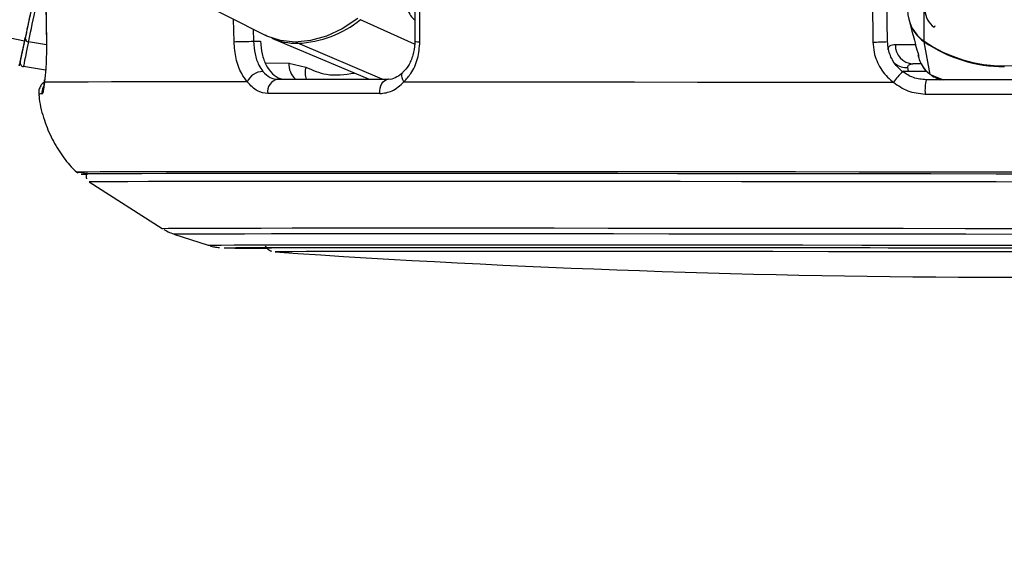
# Model space of a CAD drawing. Header units: millimetres. Extents: x 20 to 22981, y 40 to 19992.
# Tile 6 of 143: x 3897 to 4050, y 6363 to 6445. Entities that reach past the tile are written whole.
import ezdxf

# ---------------------------------------------------------------- set-up
doc = ezdxf.new("R2010")
doc.units = ezdxf.units.MM
doc.header["$LTSCALE"] = 2
doc.layers.add('COMPONENT_GEOMETRY', color=7, linetype='Continuous')
doc.styles.add('SLDTEXTSTYLE0', font='TXT', dxfattribs={"width": 0.75})
doc.dimstyles.new('SLDDIMSTYLE0', dxfattribs={"dimtxt": 100, "dimasz": 6.604, "dimexe": 0, "dimexo": 0.0625, "dimgap": 25, "dimtad": 0, "dimtih": 1, "dimtoh": 1, "dimdec": 0, "dimrnd": 1e-09, "dimzin": 12, "dimdsep": 46, "dimtxsty": 'SLDTEXTSTYLE0', "dimsah": 1, "dimcen": 0.09, "dimadec": 0, "dimazin": 3, "dimtfac": 1, "dimtdec": 0, "dimtofl": 0, "dimtmove": 0, "dimatfit": 3, "dimfxl": 1, "dimfrac": 2, "dimtolj": 1, "dimtzin": 12, "dimarcsym": 0})

# ---------------------------------------------------------------- blocks, each defined once
blk = doc.blocks.new('_D_4')
at = {"layer": 'COMPONENT_GEOMETRY', "color": 7}
for p, q in [((6638.52, 7959.49), (1711.23, 7959.49)), ((1717.58, 7959.49), (1717.58, 5203.33)), ((1517.51, 5183.02), (1487.04, 5183.02)), ((1487.04, 5183.02), (1487.04, 5024.27)), ((1917.65, 5183.02), (1948.12, 5183.02)), ((1948.12, 5183.02), (1948.12, 5024.27)), ((1487.04, 5024.27), (1517.51, 5024.27)), ((1948.12, 5024.27), (1917.65, 5024.27)), ((1717.58, 2118.49), (1717.58, 4874.65)), ((6578.75, 2118.49), (1711.23, 2118.49))]:
    blk.add_line(p, q, dxfattribs=at)
for points in [[(1717.58, 7959.49), (1716.57, 7952.89), (1718.6, 7952.89)], [(1717.58, 2118.49), (1718.6, 2125.1), (1716.57, 2125.1)]]:
    blk.add_solid(points, dxfattribs=at)
at = {"layer": 'COMPONENT_GEOMETRY', "color": 7, "char_height": 100, "attachment_point": 1, "style": 'SLDTEXTSTYLE0'}
for s, insert in [('9\'6.98"', (1517.51, 5153.18)), ('2921mm', (1444.8, 5003.56))]:
    blk.add_mtext(s, dxfattribs=dict(at, insert=insert))

msp = doc.modelspace()

# ---------------------------------------------------------------- linework, layer by layer
at = {"color": 8, "linetype": 'Continuous', "lineweight": 25}
for p, q in [((3898, 6441.74), (3086.99, 6612.47)), ((4037.47, 6441.74), (4037.67, 6587.84)), ((3930.49, 6441.66), (3930.41, 6445.16)), ((3958.48, 6441.26), (3950.09, 6445.07)), ((3933.45, 6443.61), (3933.49, 6441.73)), ((3901.4, 6441.17), (3898.63, 6441.63)), ((3953.47, 6435.83), (3940.39, 6441.41)), ((3935.35, 6438.37), (3938.97, 6438.36)), ((4035.03, 6437.08), (4037.83, 6437.07)), ((4038.4, 6436.6), (4040.48, 6435.76)), ((4039.08, 6436.26), (4038.4, 6436.6)), ((3948.19, 6421.51), (3947.08, 6421.51)), ((3949.4, 6421.51), (3948.19, 6421.51)), ((3928.97, 6409.71), (3928.97, 6409.72)), ((3936.84, 6409.08), (3936.84, 6409.08))]:
    msp.add_line(p, q, dxfattribs=at)
at = {"color": 7, "linetype": 'Continuous', "lineweight": 25}
for p, q in [((3601.16, 6612.47), (3935.31, 6442.67)), ((3901.3, 6447.78), (3901.39, 6441.61)), ((3958.53, 6447.83), (3958.51, 6441.7)), ((4031.8, 6441.67), (4031.7, 6447.77)), ((4035.13, 6444.97), (4035.56, 6443.29)), ((4035.57, 6443.29), (4035.76, 6442.61)), ((3901.4, 6441.61), (3901.38, 6441.61)), ((3933.49, 6441.73), (3934.59, 6441.72)), ((3936.35, 6442.2), (3951.42, 6435.83)), ((4038.4, 6436.6), (4037.49, 6441.63)), ((4036.47, 6439.92), (4036.49, 6439.86)), ((3938.97, 6438.36), (3941.6, 6437.72)), ((4037.07, 6438.22), (4035.7, 6438.22)), ((4036.55, 6439.52), (4036.65, 6439.15)), ((3901.28, 6437.26), (3897.83, 6437.8)), ((4035.03, 6437.08), (4034.96, 6437.67)), ((4038.63, 6436.49), (4039.04, 6436.18)), ((3908.03, 6419.96), (3919.33, 6412.72)), ((3921.16, 6411.85), (3926.49, 6410.11)), ((3936.84, 6409.08), (3936.87, 6409.08))]:
    msp.add_line(p, q, dxfattribs=at)
at = {"color": 7, "linetype": 'Continuous', "lineweight": 25, "flags": 128}
for points in [[(3901.31, 6447.78), (3901.37, 6443.78), (3901.4, 6441.61)], [(3959.3, 6441.66), (3959.31, 6445.66), (3959.32, 6447.84)], [(4029.42, 6447.78), (4029.49, 6443.78), (4029.53, 6441.61)], [(3899.02, 6446.56), (3898.87, 6445.85), (3898.72, 6445.16), (3898.58, 6444.48), (3898.45, 6443.84), (3898.32, 6443.23), (3898.2, 6442.68), (3898.1, 6442.17), (3898, 6441.74)], [(3899.02, 6446.56), (3898.89, 6445.93), (3898.75, 6445.31), (3898.63, 6444.7), (3898.51, 6444.13), (3898.39, 6443.58), (3898.29, 6443.08), (3898.19, 6442.64), (3898.11, 6442.24)], [(3898.63, 6441.63), (3898.72, 6442.07), (3898.82, 6442.57), (3898.94, 6443.12), (3899.07, 6443.72), (3899.2, 6444.37), (3899.34, 6445.04), (3899.49, 6445.73), (3899.64, 6446.43)], [(3949.68, 6445.26), (3947.27, 6443.68), (3944.8, 6442.53), (3942.35, 6441.83), (3939.96, 6441.59), (3937.69, 6441.83), (3935.59, 6442.53), (3935.31, 6442.67)], [(3898, 6441.74), (3897.66, 6440.09), (3897.41, 6438.89), (3897.25, 6438.15), (3897.2, 6437.9), (3897.25, 6438.14), (3897.29, 6438.3)], [(3897.33, 6438.52), (3897.34, 6438.58), (3897.38, 6438.76), (3897.44, 6439.06), (3897.53, 6439.48), (3897.64, 6440.01), (3897.78, 6440.65), (3897.93, 6441.39), (3898.11, 6442.24)], [(3898.63, 6441.63), (3898.44, 6440.76), (3898.28, 6439.99), (3898.14, 6439.33), (3898.03, 6438.79), (3897.94, 6438.36), (3897.88, 6438.05), (3897.84, 6437.87), (3897.83, 6437.8)], [(3930.49, 6441.66), (3930.78, 6441.67), (3931.13, 6441.68), (3931.52, 6441.69), (3931.94, 6441.69), (3932.37, 6441.7), (3932.78, 6441.71), (3933.16, 6441.72), (3933.49, 6441.73)], [(3901.1, 6435.38), (3901.11, 6435.7), (3901.11, 6435.73)], [(3932.53, 6435.44), (3926.36, 6435.43), (3920.78, 6435.43), (3915.82, 6435.42), (3911.51, 6435.42), (3907.87, 6435.41), (3904.91, 6435.4), (3902.65, 6435.39), (3901.1, 6435.38)], [(3937.26, 6435.83), (3939.24, 6435.83), (3941.27, 6435.83), (3943.35, 6435.83), (3945.47, 6435.83), (3947.63, 6435.83), (3949.84, 6435.83), (3952.09, 6435.83), (3954.38, 6435.83)], [(3953.09, 6433.62), (3953.09, 6434.04), (3953.14, 6434.45), (3953.25, 6434.83), (3953.41, 6435.17), (3953.61, 6435.45), (3953.85, 6435.66), (3954.11, 6435.79), (3954.38, 6435.83)], [(3956.83, 6435.44), (3965.19, 6435.43), (3973.97, 6435.43), (3983.11, 6435.42), (3992.57, 6435.42), (4002.31, 6435.41), (4012.28, 6435.4), (4022.43, 6435.39), (4032.71, 6435.38)], [(4062, 6435.73), (4058.97, 6435.74), (4055.95, 6435.74), (4052.92, 6435.75), (4049.89, 6435.75), (4046.86, 6435.76), (4043.84, 6435.76), (4040.81, 6435.76), (4037.79, 6435.77)], [(3953.09, 6433.62), (3950.77, 6433.62), (3948.49, 6433.62), (3946.25, 6433.62), (3944.06, 6433.62), (3941.91, 6433.62), (3939.81, 6433.62), (3937.75, 6433.62), (3935.74, 6433.62)], [(4037.62, 6433.55), (4040.68, 6433.55), (4043.75, 6433.55), (4046.82, 6433.54), (4049.89, 6433.54), (4052.96, 6433.53), (4056.03, 6433.53), (4059.09, 6433.53), (4062.16, 6433.52)], [(3947.08, 6421.51), (3941.34, 6421.51), (3935.02, 6421.51), (3929.27, 6421.51), (3924.1, 6421.5), (3919.54, 6421.5), (3915.62, 6421.49), (3912.35, 6421.48), (3909.75, 6421.47), (3907.84, 6421.46), (3906.61, 6421.45), (3906.09, 6421.44), (3906.26, 6421.42), (3907.14, 6421.41), (3907.3, 6421.41)], [(4057.4, 6421.42), (4047.36, 6421.44), (4037.34, 6421.45), (4027.38, 6421.46), (4017.52, 6421.47), (4007.83, 6421.48), (3998.34, 6421.49), (3989.1, 6421.5), (3980.15, 6421.5), (3971.55, 6421.51), (3963.33, 6421.51), (3955.53, 6421.51), (3949.4, 6421.51)], [(3948.68, 6421.23), (3941.8, 6421.22), (3935.45, 6421.22), (3929.67, 6421.22), (3924.49, 6421.21), (3919.94, 6421.21), (3916.03, 6421.2), (3912.79, 6421.19), (3910.23, 6421.18), (3908.37, 6421.17), (3907.22, 6421.16), (3906.77, 6421.15), (3907.04, 6421.13), (3907.75, 6421.12)], [(3948.81, 6421.22), (3941.93, 6421.22), (3935.59, 6421.22), (3929.82, 6421.22), (3924.65, 6421.21), (3920.1, 6421.21), (3916.2, 6421.2), (3912.96, 6421.19), (3910.41, 6421.18), (3908.55, 6421.17), (3907.4, 6421.16), (3906.95, 6421.15), (3907.22, 6421.13), (3907.77, 6421.12)], [(3908.03, 6419.97), (3908.03, 6419.97), (3908.47, 6419.98), (3909.62, 6419.99), (3911.46, 6420), (3914, 6420.01), (3917.21, 6420.02), (3921.08, 6420.03), (3925.6, 6420.03), (3930.73, 6420.04), (3936.46, 6420.04), (3942.75, 6420.04), (3949.57, 6420.04)], [(4058.71, 6421.13), (4048.61, 6421.15), (4038.52, 6421.16), (4028.48, 6421.17), (4018.56, 6421.18), (4008.78, 6421.19), (3999.22, 6421.2), (3989.9, 6421.21), (3980.89, 6421.21), (3972.21, 6421.22), (3963.93, 6421.22), (3956.07, 6421.22), (3948.68, 6421.23)], [(4058.7, 6421.13), (4048.61, 6421.15), (4038.53, 6421.16), (4028.51, 6421.17), (4018.6, 6421.18), (4008.84, 6421.19), (3999.28, 6421.2), (3989.98, 6421.21), (3980.97, 6421.21), (3972.31, 6421.22), (3964.04, 6421.22), (3956.19, 6421.22), (3948.81, 6421.22)], [(3949.57, 6420.04), (3956.9, 6420.04), (3964.68, 6420.04), (3972.9, 6420.04), (3981.49, 6420.03), (3990.43, 6420.03), (3999.66, 6420.02), (4009.15, 6420.01), (4018.83, 6420), (4028.67, 6419.99), (4038.62, 6419.98), (4048.62, 6419.97), (4058.63, 6419.95)], [(3928.97, 6409.72), (3928.98, 6409.72), (3929.51, 6409.73), (3930.75, 6409.74), (3932.69, 6409.75), (3935.31, 6409.76), (3938.61, 6409.77), (3942.56, 6409.77), (3947.14, 6409.78), (3952.32, 6409.78), (3958.07, 6409.78), (3964.37, 6409.78)], [(3934.86, 6409.71), (3934.86, 6409.71), (3935.21, 6409.72), (3936.27, 6409.73), (3938.03, 6409.74), (3940.49, 6409.75), (3943.61, 6409.76), (3947.39, 6409.76), (3951.8, 6409.77), (3956.82, 6409.77), (3962.41, 6409.77), (3968.54, 6409.77)], [(3964.37, 6409.78), (3971.16, 6409.78), (3978.42, 6409.78), (3986.1, 6409.78), (3994.15, 6409.77), (4002.52, 6409.77), (4011.18, 6409.76), (4020.06, 6409.75), (4029.12, 6409.74), (4038.3, 6409.73), (4047.54, 6409.72), (4056.8, 6409.71)], [(3968.54, 6409.77), (3975.17, 6409.77), (3982.26, 6409.77), (3989.77, 6409.77), (3997.65, 6409.76), (4005.85, 6409.76), (4014.32, 6409.75), (4023.01, 6409.74), (4031.87, 6409.73), (4040.83, 6409.72), (4049.86, 6409.71), (4058.88, 6409.7)], [(4058.34, 6409.07), (4049.36, 6409.08), (4040.38, 6409.09), (4031.46, 6409.1), (4022.66, 6409.11), (4014.03, 6409.12), (4005.63, 6409.13), (3997.51, 6409.13), (3989.72, 6409.14), (3982.3, 6409.14), (3975.32, 6409.14), (3968.81, 6409.14), (3962.8, 6409.14), (3957.35, 6409.14), (3952.49, 6409.14), (3948.24, 6409.13), (3944.63, 6409.12), (3941.69, 6409.12), (3939.43, 6409.11), (3937.87, 6409.1), (3937.02, 6409.09), (3936.84, 6409.08)]]:
    msp.add_lwpolyline(points, dxfattribs=at)
at = {"color": 8, "linetype": 'Continuous', "lineweight": 25, "flags": 128}
for points in [[(4039.02, 6443.9), (4039.11, 6444.03), (4039.19, 6444.16)], [(4037.51, 6441.71), (4037.49, 6441.66), (4037.49, 6441.63)], [(4036.09, 6441.16), (4034.99, 6441.16), (4033.89, 6441.17), (4033.01, 6441.17)], [(3956.83, 6435.44), (3956.65, 6435.76), (3956.54, 6436.08), (3956.5, 6436.37), (3956.52, 6436.62), (3956.61, 6436.82), (3956.68, 6436.91)], [(4034.2, 6437.13), (4034.42, 6437.09), (4035.03, 6437.08)], [(3919.33, 6412.72), (3919.46, 6412.73), (3920.27, 6412.74), (3921.78, 6412.75), (3923.98, 6412.76), (3926.88, 6412.77), (3930.45, 6412.78), (3934.67, 6412.78), (3939.52, 6412.79), (3944.97, 6412.79), (3950.99, 6412.79), (3957.56, 6412.79)], [(3957.56, 6412.79), (3964.63, 6412.79), (3972.16, 6412.79), (3980.12, 6412.79), (3988.46, 6412.78), (3997.14, 6412.78), (4006.1, 6412.77), (4015.3, 6412.76), (4024.69, 6412.75), (4034.22, 6412.74), (4043.83, 6412.73), (4053.48, 6412.71)], [(3921.16, 6411.85), (3921.3, 6411.86), (3922.09, 6411.87), (3923.58, 6411.88), (3925.75, 6411.89), (3928.61, 6411.9), (3932.13, 6411.9), (3936.29, 6411.91), (3941.07, 6411.91), (3946.44, 6411.92), (3952.38, 6411.92), (3958.86, 6411.92)], [(3958.86, 6411.92), (3965.83, 6411.92), (3973.25, 6411.92), (3981.1, 6411.91), (3989.32, 6411.91), (3997.88, 6411.9), (4006.71, 6411.9), (4015.79, 6411.89), (4025.04, 6411.88), (4034.44, 6411.87), (4043.92, 6411.86), (4053.43, 6411.84)], [(3926.49, 6410.11), (3926.54, 6410.12), (3927.15, 6410.13), (3928.47, 6410.14), (3930.49, 6410.15), (3933.19, 6410.16), (3936.56, 6410.16), (3940.58, 6410.17), (3945.22, 6410.17), (3950.46, 6410.18), (3956.27, 6410.18), (3962.62, 6410.18)], [(3962.62, 6410.18), (3969.47, 6410.18), (3976.78, 6410.18), (3984.5, 6410.17), (3992.6, 6410.17), (4001.03, 6410.16), (4009.74, 6410.16), (4018.68, 6410.15), (4027.8, 6410.14), (4037.04, 6410.13), (4046.36, 6410.12), (4055.69, 6410.1)]]:
    msp.add_lwpolyline(points, dxfattribs=at)
at = {"color": 7, "linetype": 'Continuous', "lineweight": 25}
for centre, radius, start, end in [((4040.74, 6446.57), 5.84, 180.1157, 235.9061), ((4040.82, 6446.56), 3.21, 180.1157, 235.9061), ((3939.69, 6457.95), 16.55, 272.4259, 308.9509), ((4040.77, 6446.46), 5.84, 194.776, 235.8041), ((3898.67, 6442.19), 0.56, 174.677, 265.7687), ((3940.31, 6451.69), 10.28, 247.3575, 270.4143), ((4029.46, 6484.28), 42.67, 270.0904, 273.1419), ((4049.92, 6460.03), 22.13, 235.7557, 304.0903), ((4049.91, 6459.85), 22.05, 235.7265, 269.9731), ((4035.86, 6441.07), 2.85, 178.0045, 266.8794), ((3897.92, 6438.4), 0.6, 168.112, 261.112), ((3935.07, 6434.27), 2.79, 92.2663, 155.2854), ((4038.54, 6431.64), 6.92, 129.3072, 147.359), ((3937.57, 6433.99), 1.87, 99.5422, 191.5083), ((4044.7, 6434.14), 7.1, 166.7202, 184.7063), ((3935.54, 6774.77), 365.12, 268.9702, 269.9977), ((3936.25, 6872.92), 463.26, 269.104, 269.8828), ((4052.13, 8098.71), 1693.56, 266.09752, 273.74842)]:
    msp.add_arc(centre, radius, start, end, dxfattribs=at)
at = {"color": 8, "linetype": 'Continuous', "lineweight": 25}
for centre, radius, start, end in [((3940.58, 6441.81), 0.448, 209.6041, 245.0095), ((3959.13, 6446.36), 4.7, 262.4783, 272.1399), ((3942.26, 6438.24), 3.29, 177.7686, 226.8793), ((4034.8, 6440.8), 3.14, 233.8113, 272.8807), ((3944.46, 6436.92), 2.97, 164.3764, 201.5184), ((3902.72, 6433.77), 2.01, 154.3885, 186.1227), ((3900.6, 6429.41), 4.15, 88.3223, 95.2824)]:
    msp.add_arc(centre, radius, start, end, dxfattribs=at)
for points, knots in [([(3957.08, 6447.52), (3957.34, 6446.77), (3957.68, 6445.73), (3958.34, 6445.19), (3958.52, 6445.04)], [0, 0, 0, 0, 0.72187, 1, 1, 1, 1]), ([(4036.57, 6439.63), (4036.58, 6439.45), (4036.6, 6439.25), (4036.56, 6439.5), (4036.56, 6439.53)], [0, 0, 0, 0, 0.891732, 1, 1, 1, 1]), ([(4036.65, 6439.15), (4036.65, 6439.14), (4036.71, 6438.81), (4037.01, 6438.16), (4037.57, 6437.27), (4038.13, 6436.82), (4038.4, 6436.6)], [0, 0, 0, 0, 0.007521, 0.319756, 0.671227, 1, 1, 1, 1]), ([(3941.6, 6437.72), (3942.67, 6437.26), (3945.13, 6436.2), (3947.68, 6436.58), (3949.13, 6436.8)], [0, 0, 0, 0, 0.432811, 1, 1, 1, 1])]:
    msp.add_open_spline(points, degree=3, knots=knots, dxfattribs=at)
at = {"color": 7, "linetype": 'Continuous', "lineweight": 25}
for points, knots in [([(3901.4, 6441.61), (3901.4, 6441.07), (3901.41, 6439.64), (3901.32, 6437.44), (3901.18, 6436.01), (3901.1, 6435.42), (3901.1, 6435.38)], [0, 0, 0, 0, 0.220493, 0.593656, 0.970348, 1, 1, 1, 1]), ([(3932.53, 6435.44), (3932.23, 6435.85), (3931.51, 6436.84), (3930.71, 6438.99), (3930.56, 6440.77), (3930.49, 6441.66)], [0, 0, 0, 0, 0.2603539, 0.6306901, 1, 1, 1, 1]), ([(3933.49, 6441.73), (3933.55, 6441.06), (3933.66, 6439.73), (3934.23, 6438.11), (3934.74, 6437.37), (3934.96, 6437.06)], [0, 0, 0, 0, 0.370015, 0.740315, 1, 1, 1, 1]), ([(3934.59, 6441.72), (3934.65, 6441.05), (3934.76, 6439.72), (3935.43, 6437.95), (3936.41, 6436.61), (3937.48, 6435.92), (3938.19, 6435.86), (3938.46, 6435.83)], [0, 0, 0, 0, 0.215288, 0.430555, 0.64649, 0.863795, 1, 1, 1, 1]), ([(3958.5, 6441.7), (3958.5, 6441.6), (3958.52, 6440.87), (3958.26, 6439.54), (3957.6, 6437.94), (3956.96, 6437.24), (3956.66, 6436.92)], [0, 0, 0, 0, 0.050124, 0.380202, 0.710986, 1, 1, 1, 1]), ([(3956.83, 6435.44), (3957.19, 6435.85), (3958.09, 6436.84), (3959.08, 6438.99), (3959.23, 6440.77), (3959.3, 6441.66)], [0, 0, 0, 0, 0.260354, 0.63069, 1, 1, 1, 1]), ([(4029.53, 6441.61), (4029.57, 6441.07), (4029.68, 6439.64), (4030.62, 6437.44), (4031.88, 6436.01), (4032.66, 6435.42), (4032.71, 6435.38)], [0, 0, 0, 0, 0.220493, 0.593656, 0.970348, 1, 1, 1, 1]), ([(4034.16, 6437), (4034.11, 6437.03), (4033.54, 6437.48), (4032.6, 6438.55), (4031.91, 6440.2), (4031.83, 6441.27), (4031.8, 6441.67)], [0, 0, 0, 0, 0.029546, 0.405549, 0.779029, 1, 1, 1, 1]), ([(4035.76, 6442.61), (4035.89, 6442.12), (4036.15, 6441.13), (4036.43, 6440.13), (4036.57, 6439.63)], [0, 0, 0, 0, 0.4932571, 1, 1, 1, 1]), ([(4033.01, 6441.17), (4032.85, 6441.16), (4032.23, 6441.14), (4031.85, 6440.87), (4031.82, 6440.49), (4031.82, 6440.41)], [0, 0, 0, 0, 0.21314, 0.833707, 1, 1, 1, 1]), ([(4034.96, 6437.67), (4034.95, 6437.73), (4034.94, 6437.95), (4035.1, 6438.12), (4035.41, 6438.21), (4035.59, 6438.22), (4035.7, 6438.22)], [0, 0, 0, 0, 0.167609, 0.639669, 0.784651, 1, 1, 1, 1]), ([(3934.96, 6437.06), (3935.32, 6436.69), (3936.02, 6435.99), (3936.86, 6435.88), (3937.26, 6435.83)], [0, 0, 0, 0, 0.5194166, 1, 1, 1, 1]), ([(3956.67, 6436.91), (3956.61, 6436.85), (3956.23, 6436.45), (3955.45, 6436.03), (3954.77, 6435.75), (3954.39, 6435.84), (3954.37, 6435.84)], [0, 0, 0, 0, 0.072838, 0.509945, 0.980691, 1, 1, 1, 1]), ([(4037.79, 6435.77), (4037.11, 6435.83), (4035.79, 6435.94), (4034.69, 6436.66), (4034.16, 6437)], [0, 0, 0, 0, 0.51952, 1, 1, 1, 1]), ([(4037.09, 6438.12), (4037.13, 6438.03), (4037.28, 6437.64), (4037.62, 6437.22), (4037.95, 6436.99), (4038.04, 6436.93)], [0, 0, 0, 0, 0.1895548, 0.7962193, 1, 1, 1, 1]), ([(3901.15, 6435.45), (3901, 6435.34), (3900.67, 6435.1), (3900.33, 6434.52), (3900.17, 6433.95), (3900.24, 6433.6), (3900.26, 6433.49)], [0, 0, 0, 0, 0.253751, 0.540377, 0.853008, 1, 1, 1, 1]), ([(3901.1, 6435.38), (3901.04, 6434.87), (3900.92, 6433.83), (3900.79, 6433.65), (3900.72, 6433.55)], [0, 0, 0, 0, 0.4853495, 1, 1, 1, 1]), ([(3901.11, 6435.73), (3901.09, 6435.59), (3901.02, 6435.09), (3900.98, 6434.73), (3900.92, 6434.52), (3900.93, 6434.56), (3900.93, 6434.56)], [0, 0, 0, 0, 0.2057577, 0.7164752, 0.999987, 1, 1, 1, 1]), ([(3935.74, 6433.62), (3935.18, 6433.7), (3934, 6433.86), (3933.04, 6434.89), (3932.53, 6435.44)], [0, 0, 0, 0, 0.475859, 1, 1, 1, 1]), ([(3953.09, 6433.62), (3953.74, 6433.7), (3955.1, 6433.86), (3956.23, 6434.89), (3956.83, 6435.44)], [0, 0, 0, 0, 0.475859, 1, 1, 1, 1]), ([(4032.71, 6435.38), (4033.43, 6434.87), (4034.9, 6433.83), (4036.7, 6433.65), (4037.62, 6433.55)], [0, 0, 0, 0, 0.485349, 1, 1, 1, 1]), ([(4039.05, 6436.21), (4039.19, 6436.12), (4039.5, 6435.93), (4039.83, 6435.82), (4040.01, 6435.77)], [0, 0, 0, 0, 0.452803, 1, 1, 1, 1]), ([(3900.25, 6433.53), (3900.25, 6433.43), (3900.28, 6432.19), (3900.89, 6429.93), (3902.02, 6426.91), (3903.6, 6424.29), (3905.02, 6422.42), (3906, 6421.54), (3906.27, 6421.3)], [0, 0, 0, 0, 0.021633, 0.266277, 0.497286, 0.716241, 0.923741, 1, 1, 1, 1]), ([(3907.7, 6421.27), (3907.67, 6421.24), (3907.59, 6421.11), (3907.55, 6420.81), (3907.58, 6420.54), (3907.64, 6420.43), (3907.64, 6420.42)], [0, 0, 0, 0, 0.133145, 0.549033, 0.983521, 1, 1, 1, 1]), ([(3919.6, 6412.57), (3919.89, 6412.41), (3920.46, 6412.07), (3921.08, 6411.88), (3921.39, 6411.78)], [0, 0, 0, 0, 0.503236, 1, 1, 1, 1]), ([(3926.8, 6410.02), (3926.84, 6410.01), (3927.13, 6409.91), (3927.58, 6409.83), (3928.02, 6409.77), (3928.17, 6409.75), (3928.24, 6409.75)], [0, 0, 0, 0, 0.057869, 0.474966, 0.752506, 1, 1, 1, 1]), ([(3935.29, 6410.04), (3935.35, 6409.94), (3935.48, 6409.71), (3935.79, 6409.45), (3936.09, 6409.27), (3936.23, 6409.22), (3936.27, 6409.21)], [0, 0, 0, 0, 0.2434629, 0.5981359, 0.8964828, 1, 1, 1, 1])]:
    msp.add_open_spline(points, degree=3, knots=knots, dxfattribs=at)

# ---------------------------------------------------------------- dimensions: what is measured, and where the dimension line sits
at = {"layer": 'COMPONENT_GEOMETRY', "color": 7}
dim = msp.add_linear_dim(base=(1717.58, 7959.49), p1=(6581.29, 2118.49), p2=(6641.06, 7959.49), angle=90, dimstyle='SLDDIMSTYLE0', dxfattribs=at)
dim.commit()
dim.dimension.update_dxf_attribs({"geometry": '_D_4', "text_midpoint": (1717.58, 5038.99), "dimtype": 160})

doc.saveas('drawing.dxf')
